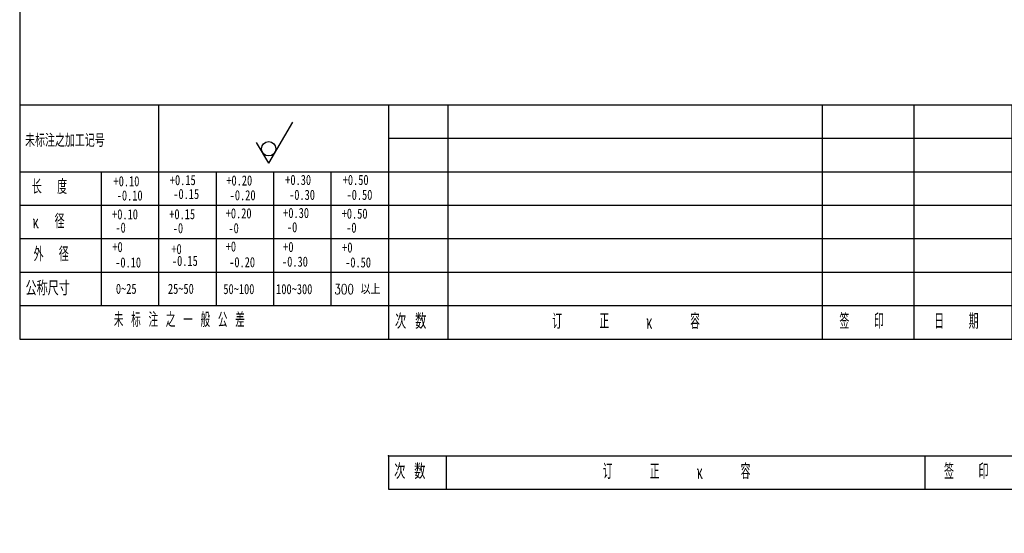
# Model space of a CAD drawing. Extents: x 14 to 410, y -22 to 279.
# Tile 1 of 16: x 20 to 226, y -22 to 85. Entities that reach past the tile are written whole.
import ezdxf

# ---------------------------------------------------------------- set-up
doc = ezdxf.new("R2010")
doc.units = 0
doc.header["$PDSIZE"] = -1
doc.linetypes.add('SLD-實線', pattern=[0])
doc.layers.get('0').update_dxf_attribs({"linetype": 'CONTINUOUS'})
doc.styles.add('SLDTEXTSTYLE1', font='TXT', dxfattribs={"width": 0.7, "bigfont": 'bigfont'})
doc.styles.add('SLDTEXTSTYLE10', font='TXT', dxfattribs={"width": 0.552632, "bigfont": 'bigfont'})
doc.styles.add('SLDTEXTSTYLE2', font='TXT', dxfattribs={"width": 0.75, "bigfont": 'bigfont'})
doc.styles.add('SLDTEXTSTYLE3', font='TXT', dxfattribs={"width": 0.75})
doc.styles.add('SLDTEXTSTYLE4', font='TXT', dxfattribs={"width": 0.6, "bigfont": 'bigfont'})
doc.styles.add('SLDTEXTSTYLE5', font='TXT', dxfattribs={"width": 0.606667, "bigfont": 'bigfont'})
doc.styles.add('SLDTEXTSTYLE9', font='TXT', dxfattribs={"width": 0.666667, "bigfont": 'bigfont'})

# ---------------------------------------------------------------- blocks, each defined once
blk = doc.blocks.new('SW_SFSYMBOL_0')
at = {"color": 0, "linetype": 'SLD-實線'}
for q in [(5.0562, 5.571), (-2.5281, 1.2855)]:
    blk.add_line((0, -3), q, dxfattribs=at)
blk.add_circle((0, 0), 1.5, dxfattribs=at)
blk = doc.blocks.new('SW_TABLEANNOTATION_0')
at = {"color": 0, "linetype": 'SLD-實線'}
for p, q in [((0, 0), (0, -7)), ((0, 0), (12.41, 0)), ((12.41, 0), (12.41, -7)), ((12.41, 0), (90.61, 0)), ((90.61, 0), (90.61, -7)), ((90.61, 0), (109.75, 0)), ((109.75, 0), (109.75, -7)), ((109.75, 0), (130.18, 0)), ((130.18, 0), (130.18, -7)), ((0, -7), (0, -14)), ((0, -7), (12.41, -7)), ((12.41, -7), (12.41, -14)), ((12.41, -7), (90.61, -7)), ((90.61, -7), (90.61, -14)), ((90.61, -7), (109.75, -7)), ((109.75, -7), (109.75, -14)), ((109.75, -7), (130.18, -7)), ((130.18, -7), (130.18, -14)), ((0, -14), (0, -21)), ((0, -14), (12.41, -14)), ((12.41, -14), (12.41, -21)), ((12.41, -14), (90.61, -14)), ((90.61, -14), (90.61, -21)), ((90.61, -14), (109.75, -14)), ((109.75, -14), (109.75, -21)), ((109.75, -14), (130.18, -14)), ((130.18, -14), (130.18, -21)), ((0, -21), (0, -28)), ((0, -21), (12.41, -21)), ((12.41, -21), (12.41, -28)), ((12.41, -21), (90.61, -21)), ((90.61, -21), (90.61, -28)), ((90.61, -21), (109.75, -21)), ((109.75, -21), (109.75, -28)), ((109.75, -21), (130.18, -21)), ((130.18, -21), (130.18, -28)), ((0, -28), (0, -35)), ((0, -28), (12.41, -28)), ((12.41, -28), (12.41, -35)), ((12.41, -28), (90.61, -28)), ((90.61, -28), (90.61, -35)), ((90.61, -28), (109.75, -28)), ((109.75, -28), (109.75, -35)), ((109.75, -28), (130.18, -28)), ((130.18, -28), (130.18, -35)), ((0, -35), (0, -42)), ((0, -35), (12.41, -35)), ((12.41, -35), (12.41, -42)), ((12.41, -35), (90.61, -35)), ((90.61, -35), (90.61, -42)), ((90.61, -35), (109.75, -35)), ((109.75, -35), (109.75, -42)), ((109.75, -35), (130.18, -35)), ((130.18, -35), (130.18, -42)), ((0, -42), (0, -49)), ((0, -42), (12.41, -42)), ((12.41, -42), (12.41, -49)), ((12.41, -42), (90.61, -42)), ((90.61, -42), (90.61, -49)), ((90.61, -42), (109.75, -42)), ((109.75, -42), (109.75, -49)), ((109.75, -42), (130.18, -42)), ((130.18, -42), (130.18, -49)), ((0, -49), (12.41, -49)), ((12.41, -49), (90.61, -49)), ((90.61, -49), (109.75, -49)), ((109.75, -49), (130.18, -49))]:
    blk.add_line(p, q, dxfattribs=at)
at = {"color": 0, "linetype": 'Continuous', "char_height": 3.175, "attachment_point": 1}
for s, insert, style in [('\\M+18E9F \\M+19094', (1.38, -43.7), 'SLDTEXTSTYLE9'), ('订     \\M+190B3     \\M+183C8     \\M+19765', (34.24, -43.7), 'SLDTEXTSTYLE10'), ('签   \\M+188F3', (94.19, -43.7), 'SLDTEXTSTYLE4'), ('\\M+193FA   \\M+18AFA', (113.98, -43.7), 'SLDTEXTSTYLE4')]:
    blk.add_mtext(s, dxfattribs=dict(at, insert=insert, style=style))
blk = doc.blocks.new('SW_TABLEANNOTATION_1')
at = {"color": 0, "linetype": 'SLD-實線'}
for p, q in [((0, 0), (0, -7)), ((0, 0), (12.04, 0)), ((12.04, 0), (12.04, -7)), ((12.04, 0), (112.04, 0)), ((112.04, 0), (112.04, -7)), ((112.04, 0), (132.02, 0)), ((132.02, 0), (132.02, -7)), ((132.02, 0), (157.02, 0)), ((157.02, 0), (157.02, -7)), ((0, -7), (12.04, -7)), ((12.04, -7), (112.04, -7)), ((112.04, -7), (132.02, -7)), ((132.02, -7), (157.02, -7))]:
    blk.add_line(p, q, dxfattribs=at)
at = {"color": 0, "linetype": 'SLD-實線', "char_height": 3.175, "attachment_point": 1}
for s, insert, style in [('\\M+18E9F \\M+19094', (1.2, -1.7), 'SLDTEXTSTYLE9'), ('订     \\M+190B3     \\M+183C8     \\M+19765', (44.78, -1.7), 'SLDTEXTSTYLE10'), ('签   \\M+188F3', (116.04, -1.7), 'SLDTEXTSTYLE4'), ('\\M+193FA   \\M+18AFA', (138.53, -1.7), 'SLDTEXTSTYLE4')]:
    blk.add_mtext(s, dxfattribs=dict(at, insert=insert, style=style))

msp = doc.modelspace()

# ---------------------------------------------------------------- linework, layer by layer
at = {"color": 144, "linetype": 'SLD-實線'}
for p, q in [((20, 278.5), (20, 18.5)), ((20, 67.5), (400, 67.5)), ((49, 67.5), (49, 25.5)), ((97, 67.5), (97, 18.5)), ((20, 53.5), (97, 53.5)), ((37, 53.5), (37, 25.5)), ((61, 53.5), (61, 25.5)), ((73, 53.5), (73, 25.5)), ((85, 53.5), (85, 25.5)), ((20, 46.5), (97, 46.5)), ((20, 39.5), (97, 39.5)), ((20, 32.5), (97, 32.5)), ((20, 25.5), (97, 25.5)), ((20, 18.5), (400, 18.5))]:
    msp.add_line(p, q, dxfattribs=at)
at = {"color": 7, "linetype": 'Continuous'}
msp.add_point((97, -5.8869), dxfattribs=at)

# ---------------------------------------------------------------- block references
for name, p in [('SW_TABLEANNOTATION_0', (97, 67.5)), ('SW_SFSYMBOL_0', (72.0041, 58.2917))]:
    msp.add_blockref(name, p, dxfattribs=at)
at = {"color": 7, "linetype": 'SLD-實線'}
msp.add_blockref('SW_TABLEANNOTATION_1', (97, -5.8869), dxfattribs=at)

# ---------------------------------------------------------------- texts
at = {"color": 7, "linetype": 'Continuous', "attachment_point": 1}
for s, insert, char_height, style in [('\\M+196A2标\\M+1928D\\M+19456\\M+189C1\\M+18D48记\\M+18D86', (21.1278, 61.3831), 2.7, 'SLDTEXTSTYLE1'), ('长  \\M+19378', (22.5557, 51.8357), 3, 'SLDTEXTSTYLE4'), ('+0.10', (39.5997, 52.565), 2.11667, 'SLDTEXTSTYLE3'), ('+0.15', (51.3579, 52.8045), 2.11667, 'SLDTEXTSTYLE3'), ('+0.20', (63.1526, 52.7243), 2.11667, 'SLDTEXTSTYLE3'), ('+0.30', (75.4566, 52.8373), 2.11667, 'SLDTEXTSTYLE3'), ('+0.50', (87.4638, 52.8373), 2.11667, 'SLDTEXTSTYLE3'), ('-0.10', (40.271, 49.5844), 2.11667, 'SLDTEXTSTYLE3'), ('-0.15', (52.0827, 49.8957), 2.11667, 'SLDTEXTSTYLE3'), ('-0.20', (63.8595, 49.6361), 2.11667, 'SLDTEXTSTYLE3'), ('-0.30', (76.2692, 49.7215), 2.11667, 'SLDTEXTSTYLE3'), ('-0.50', (88.2582, 49.7215), 2.11667, 'SLDTEXTSTYLE3'), ('+0.10', (39.3001, 45.6495), 2.11667, 'SLDTEXTSTYLE3'), ('+0.15', (51.2325, 45.6791), 2.11667, 'SLDTEXTSTYLE3'), ('+0.20', (63.0272, 45.8497), 2.11667, 'SLDTEXTSTYLE3'), ('+0.30', (75.0272, 45.9271), 2.11667, 'SLDTEXTSTYLE3'), ('+0.50', (87.2423, 45.7867), 2.11667, 'SLDTEXTSTYLE3'), ('\\M+183C8  \\M+18C61', (22.7576, 44.6214), 3, 'SLDTEXTSTYLE4'), ('-0', (39.9873, 42.8693), 2.11667, 'SLDTEXTSTYLE3'), ('-0', (51.9691, 42.7439), 2.11667, 'SLDTEXTSTYLE3'), ('-0', (63.5928, 42.7439), 2.11667, 'SLDTEXTSTYLE3'), ('-0', (75.8078, 42.959), 2.11667, 'SLDTEXTSTYLE3'), ('-0', (88.1842, 42.8514), 2.11667, 'SLDTEXTSTYLE3'), ('\\M+18A4F  \\M+18C61', (22.9038, 37.7496), 3, 'SLDTEXTSTYLE4'), ('+0', (39.3521, 38.8137), 2.11667, 'SLDTEXTSTYLE3'), ('+0', (51.6747, 38.3836), 2.11667, 'SLDTEXTSTYLE3'), ('+0', (63.0295, 38.9213), 2.11667, 'SLDTEXTSTYLE3'), ('+0', (75.0295, 38.8137), 2.11667, 'SLDTEXTSTYLE3'), ('+0', (87.3521, 38.7062), 2.11667, 'SLDTEXTSTYLE3'), ('-0.10', (39.9484, 35.5844), 2.11667, 'SLDTEXTSTYLE3'), ('-0.15', (51.7963, 35.9135), 2.11667, 'SLDTEXTSTYLE3'), ('-0.20', (63.752, 35.6361), 2.11667, 'SLDTEXTSTYLE3'), ('-0.30', (74.7841, 35.7491), 2.11667, 'SLDTEXTSTYLE3'), ('-0.50', (87.9671, 35.5909), 2.11667, 'SLDTEXTSTYLE3'), ('\\M+18CF6\\M+18FCC\\M+18EDA\\M+190A1', (21.2244, 30.6301), 3, 'SLDTEXTSTYLE1'), ('0~25', (40.0931, 30.0701), 2.11667, 'SLDTEXTSTYLE3'), ('25~50', (50.9604, 30.0701), 2.11667, 'SLDTEXTSTYLE3'), ('50~100', (62.5359, 30.0183), 2.11667, 'SLDTEXTSTYLE3'), ('100~300', (73.5602, 30.0053), 2.11667, 'SLDTEXTSTYLE3'), ('300 \\M+188C8\\M+18FE3', (85.7179, 30.0053), 2.116667, 'SLDTEXTSTYLE2'), ('\\M+196A2 标 \\M+1928D \\M+19456 \\M+188EA \\M+194CA \\M+18CF6 \\M+18DB7', (39.6556, 24.0271), 3, 'SLDTEXTSTYLE5')]:
    msp.add_mtext(s, dxfattribs=dict(at, insert=insert, char_height=char_height, style=style))

doc.saveas('drawing.dxf')
